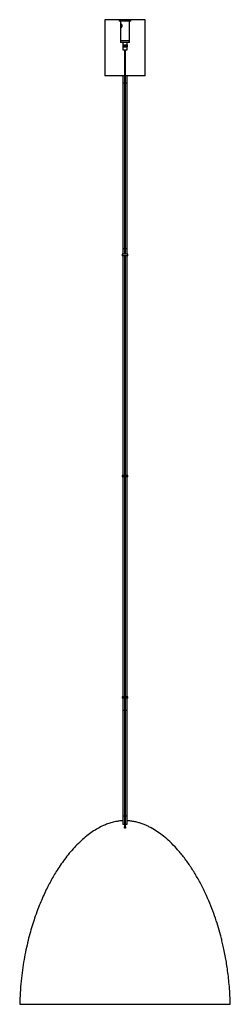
# Model space of a CAD drawing. Header units: millimetres. Extents: x 359 to 992, y 308 to 753.
# Tile 1 of 5: x 359 to 416, y 319 to 586. Entities that reach past the tile are written whole.
import ezdxf

# ---------------------------------------------------------------- set-up
doc = ezdxf.new("R2010")
doc.units = ezdxf.units.MM

msp = doc.modelspace()

# ---------------------------------------------------------------- linework, layer by layer
at = {"color": 7, "linetype": 'Continuous', "lineweight": 25}
for p, q in [((382.41, 586.37), (382.41, 571.17)), ((386.32, 586.37), (382.41, 586.37)), ((386.32, 586.37), (386.32, 586)), ((389.5, 586.37), (386.32, 586.37)), ((389.5, 586), (386.32, 586)), ((386.71, 586), (386.71, 580.6)), ((387.06, 584.89), (387.06, 584.44)), ((389.11, 580.6), (389.11, 586)), ((389.5, 586), (389.5, 586.37)), ((393.33, 586.37), (389.5, 586.37)), ((393.41, 586.37), (393.33, 586.37)), ((393.41, 571.17), (393.41, 586.37)), ((386.71, 580.6), (386.71, 580.2)), ((386.85, 580.6), (386.71, 580.6)), ((389.11, 580.6), (386.71, 580.6)), ((386.85, 580.2), (386.71, 580.2)), ((389.11, 580.6), (386.85, 580.6)), ((389.11, 580.2), (386.85, 580.2)), ((387.35, 579.6), (387.35, 579)), ((387.35, 579.6), (387.36, 579.6)), ((387.35, 579.6), (387.35, 579)), ((387.35, 579.6), (387.35, 579.6)), ((387.35, 579.6), (387.35, 579)), ((387.35, 579.6), (387.35, 579.6)), ((387.35, 579.6), (387.35, 579)), ((387.35, 579.6), (387.35, 579.6)), ((387.36, 580.2), (387.36, 579.6)), ((387.36, 579.6), (387.36, 579)), ((387.36, 579.6), (387.37, 579.6)), ((387.36, 579.6), (387.36, 579)), ((387.36, 579.6), (387.36, 579.6)), ((387.36, 579.6), (387.36, 579)), ((387.36, 579.6), (387.36, 579.6)), ((387.37, 579.6), (387.37, 579)), ((387.37, 579.6), (387.38, 579.6)), ((387.37, 579.6), (387.37, 579)), ((387.37, 579.6), (387.37, 579.6)), ((387.38, 579.6), (387.38, 579)), ((387.38, 579.6), (387.39, 579.6)), ((387.39, 579.6), (387.39, 579)), ((387.39, 579.6), (387.4, 579.6)), ((387.4, 579.6), (387.4, 579)), ((387.4, 579.6), (387.41, 579.6)), ((387.4, 579.6), (387.4, 579)), ((387.4, 579.6), (387.4, 579.6)), ((387.41, 579.6), (387.41, 579)), ((387.41, 579.6), (387.42, 579.6)), ((387.42, 579.6), (387.42, 579)), ((387.42, 579.6), (387.43, 579.6)), ((387.43, 579.6), (387.43, 579)), ((387.43, 579.6), (387.44, 579.6)), ((387.44, 579), (387.44, 579.6)), ((387.44, 579.6), (387.44, 579)), ((387.44, 579.6), (387.45, 579.6)), ((387.45, 579.6), (387.45, 579)), ((387.45, 579), (387.45, 579.6)), ((387.45, 579.6), (387.45, 579)), ((387.45, 579.6), (387.46, 579.6)), ((387.45, 579.6), (387.45, 579.6)), ((387.46, 579), (387.46, 579.6)), ((387.47, 579.6), (387.47, 579)), ((387.47, 579.6), (387.47, 579)), ((387.47, 579.6), (387.48, 579.6)), ((387.47, 579.6), (387.47, 579.6)), ((387.48, 579.6), (387.48, 579)), ((387.48, 579), (387.48, 579.6)), ((387.48, 579.6), (387.48, 579)), ((387.48, 579.6), (387.49, 579.6)), ((387.48, 579.6), (387.48, 579.6)), ((387.49, 579), (387.49, 579.6)), ((387.49, 579.6), (387.49, 579)), ((387.49, 579.6), (387.49, 579)), ((387.49, 579.6), (387.5, 579.6)), ((387.49, 579.6), (387.49, 579.6)), ((387.5, 579.6), (387.5, 579)), ((387.5, 579), (387.5, 579.6)), ((387.5, 579.6), (387.51, 579.6)), ((387.51, 579.6), (387.51, 579)), ((387.51, 579.6), (387.52, 579.6)), ((387.52, 579), (387.52, 579.6)), ((387.52, 579.6), (387.52, 579)), ((387.52, 579.6), (387.52, 579)), ((387.52, 579.6), (387.53, 579.6)), ((387.52, 579.6), (387.52, 579.6)), ((387.53, 579.6), (387.53, 579)), ((387.53, 579), (387.53, 579.6)), ((387.53, 579.6), (387.53, 579)), ((387.53, 579.6), (387.54, 579.6)), ((387.53, 579.6), (387.53, 579.6)), ((387.54, 579), (387.54, 579.6)), ((387.55, 579.6), (387.55, 579)), ((387.55, 579.6), (387.55, 579)), ((387.55, 579.6), (387.56, 579.6)), ((387.55, 579.6), (387.55, 579.6)), ((387.56, 579.6), (387.56, 579)), ((387.56, 579), (387.56, 579.6)), ((387.56, 579.6), (387.56, 579)), ((387.56, 579.6), (387.58, 579.6)), ((387.56, 579.6), (387.56, 579.6)), ((387.58, 579), (387.58, 579.6)), ((387.58, 579.6), (387.58, 579)), ((387.58, 579.6), (387.58, 579)), ((387.58, 579.6), (387.59, 579.6)), ((387.58, 579.6), (387.58, 579.6)), ((387.59, 579.6), (387.59, 579)), ((387.59, 579), (387.59, 579.6)), ((387.59, 579.6), (387.6, 579.6)), ((387.6, 579.6), (387.6, 579)), ((387.6, 579.6), (387.61, 579.6)), ((387.61, 579), (387.61, 579.6)), ((387.61, 579.6), (387.61, 579)), ((387.61, 579.6), (387.61, 579)), ((387.61, 579.6), (387.62, 579.6)), ((387.61, 579.6), (387.61, 579.6)), ((387.62, 579), (387.62, 579.6)), ((387.63, 579.6), (387.63, 579)), ((387.63, 579.6), (387.63, 579)), ((387.63, 579.6), (387.64, 579.6)), ((387.63, 579.6), (387.63, 579.6)), ((387.64, 579), (387.64, 579.6)), ((387.64, 579.6), (387.64, 579)), ((387.64, 579.6), (387.65, 579.6)), ((387.65, 579.6), (387.65, 579)), ((387.65, 579.6), (387.66, 579.6)), ((387.66, 579.6), (387.66, 579)), ((387.66, 579), (387.66, 579.6)), ((387.66, 579.6), (387.67, 579.6)), ((387.67, 579.6), (387.67, 579)), ((387.67, 579.6), (387.68, 579.6)), ((387.68, 579), (387.68, 579.6)), ((387.68, 579.6), (387.68, 579)), ((387.68, 579.6), (387.69, 579.6)), ((387.69, 579.6), (387.69, 579)), ((387.69, 579.6), (387.7, 579.6)), ((387.7, 579.6), (387.7, 579)), ((387.7, 579), (387.7, 579.6)), ((387.7, 579.6), (387.7, 579)), ((387.7, 579.6), (387.71, 579.6)), ((387.7, 579.6), (387.7, 579.6)), ((387.71, 579), (387.71, 579.6)), ((387.71, 579.6), (387.71, 579)), ((387.71, 579.6), (387.72, 579.6)), ((387.72, 579.6), (387.72, 579)), ((387.72, 579.6), (387.73, 579.6)), ((387.73, 579.6), (387.73, 579)), ((387.73, 579), (387.73, 579.6)), ((387.73, 579.6), (387.74, 579.6)), ((387.74, 579.6), (387.74, 579)), ((387.74, 579.6), (387.75, 579.6)), ((387.75, 579), (387.75, 579.6)), ((387.75, 579.6), (387.75, 579)), ((387.75, 579.6), (387.76, 579.6)), ((387.76, 579.6), (387.76, 579)), ((387.76, 579.6), (387.77, 579.6)), ((387.77, 579.6), (387.77, 579)), ((387.77, 579), (387.77, 579.6)), ((387.77, 579.6), (387.78, 579.6)), ((387.78, 579.6), (387.78, 579)), ((387.78, 579.6), (387.79, 579.6)), ((387.79, 579), (387.79, 579.6)), ((387.79, 579.6), (387.79, 579)), ((387.79, 579.6), (387.8, 579.6)), ((387.8, 579.6), (387.8, 579)), ((387.8, 579.6), (387.81, 579.6)), ((387.81, 579.6), (387.81, 579)), ((387.81, 579), (387.81, 579.6)), ((387.81, 579.6), (387.82, 579.6)), ((387.82, 579.6), (387.82, 579)), ((387.82, 579.6), (387.83, 579.6)), ((387.83, 579), (387.83, 579.6)), ((387.83, 579.6), (387.83, 579)), ((387.83, 579.6), (387.84, 579.6)), ((387.84, 579.6), (387.84, 579)), ((387.84, 579.6), (387.85, 579.6)), ((387.85, 579.6), (387.85, 579)), ((387.85, 579), (387.85, 579.6)), ((387.85, 579.6), (387.86, 579.6)), ((387.86, 579.6), (387.86, 579)), ((387.86, 579.6), (387.87, 579.6)), ((387.87, 579), (387.87, 579.6)), ((387.87, 579.6), (387.87, 579)), ((387.87, 579.6), (387.88, 579.6)), ((387.88, 579.6), (387.88, 579)), ((387.88, 579.6), (387.89, 579.6)), ((387.89, 579.6), (387.89, 579)), ((387.89, 579), (387.89, 579.6)), ((387.89, 579.6), (387.9, 579.6)), ((387.9, 579.6), (387.9, 579)), ((387.9, 579.6), (387.91, 579.6)), ((387.91, 579), (387.91, 579.6)), ((387.91, 579.6), (387.91, 579)), ((387.91, 579.6), (387.92, 579.6)), ((387.92, 579.6), (387.92, 579)), ((387.92, 579.6), (387.93, 579.6)), ((387.93, 579.6), (387.93, 579)), ((387.93, 579), (387.93, 579.6)), ((387.93, 579.6), (387.94, 579.6)), ((387.94, 579.6), (387.94, 579)), ((387.94, 579.6), (387.95, 579.6)), ((387.95, 579), (387.95, 579.6)), ((387.95, 579.6), (387.95, 579)), ((387.95, 579.6), (387.96, 579.6)), ((387.96, 579.6), (387.96, 579)), ((387.96, 579.6), (387.97, 579.6)), ((387.97, 579.6), (387.97, 579)), ((387.97, 579), (387.97, 579.6)), ((387.97, 579.6), (387.98, 579.6)), ((387.98, 579.6), (387.98, 579)), ((387.98, 579.6), (387.99, 579.6)), ((387.99, 579), (387.99, 579.6)), ((387.99, 579.6), (387.99, 579)), ((387.99, 579.6), (388, 579.6)), ((388, 579.6), (388, 579)), ((388, 579.6), (388.01, 579.6)), ((388.01, 579.6), (388.01, 579)), ((388.01, 579), (388.01, 579.6)), ((388.01, 579.6), (388.02, 579.6)), ((388.02, 579.6), (388.02, 579)), ((388.02, 579.6), (388.03, 579.6)), ((388.03, 579), (388.03, 579.6)), ((388.03, 579.6), (388.03, 579)), ((388.03, 579.6), (388.04, 579.6)), ((388.04, 579.6), (388.04, 579)), ((388.04, 579.6), (388.05, 579.6)), ((388.05, 579.6), (388.05, 579)), ((388.05, 579), (388.05, 579.6)), ((388.05, 579.6), (388.06, 579.6)), ((388.06, 579), (388.06, 579.6)), ((388.06, 579.6), (388.06, 579)), ((388.06, 579.6), (388.06, 579.6)), ((388.07, 579.6), (388.07, 579)), ((388.07, 579.6), (388.08, 579.6)), ((388.08, 579.6), (388.08, 579)), ((388.08, 579), (388.08, 579.6)), ((388.08, 579.6), (388.08, 579)), ((388.08, 579.6), (388.08, 579.6)), ((388.08, 579.6), (388.1, 579.6)), ((388.1, 579), (388.1, 579.6)), ((388.1, 579.6), (388.1, 579)), ((388.1, 579.6), (388.1, 579)), ((388.1, 579.6), (388.1, 579.6)), ((388.1, 579.6), (388.12, 579.6)), ((388.12, 579.6), (388.12, 579)), ((388.12, 579), (388.12, 579.6)), ((388.12, 579.6), (388.12, 579)), ((388.12, 579.6), (388.12, 579.6)), ((388.12, 579.6), (388.14, 579.6)), ((388.14, 579), (388.14, 579.6)), ((388.14, 579.6), (388.14, 579)), ((388.14, 579.6), (388.14, 579)), ((388.14, 579.6), (388.14, 579.6)), ((388.14, 579.6), (388.15, 579.6)), ((388.15, 579.6), (388.15, 579)), ((388.15, 579.6), (388.16, 579.6)), ((388.16, 579.6), (388.16, 579)), ((388.16, 579), (388.16, 579.6)), ((388.16, 579.6), (388.17, 579.6)), ((388.17, 579), (388.17, 579.6)), ((388.17, 579.6), (388.17, 579)), ((388.17, 579.6), (388.17, 579.6)), ((388.18, 579.6), (388.18, 579)), ((388.18, 579.6), (388.19, 579.6)), ((388.19, 579.6), (388.19, 579)), ((388.19, 579), (388.19, 579.6)), ((388.19, 579.6), (388.19, 579)), ((388.19, 579.6), (388.19, 579.6)), ((388.19, 579.6), (388.21, 579.6)), ((388.21, 579), (388.21, 579.6)), ((388.21, 579.6), (388.21, 579)), ((388.21, 579.6), (388.21, 579)), ((388.21, 579.6), (388.21, 579.6)), ((388.21, 579.6), (388.22, 579.6)), ((388.22, 579.6), (388.22, 579)), ((388.22, 579.6), (388.23, 579.6)), ((388.23, 579.6), (388.23, 579)), ((388.23, 579), (388.23, 579.6)), ((388.23, 579.6), (388.24, 579.6)), ((388.24, 579), (388.24, 579.6)), ((388.24, 579.6), (388.24, 579)), ((388.24, 579.6), (388.24, 579)), ((388.24, 579.6), (388.24, 579.6)), ((388.24, 579.6), (388.26, 579.6)), ((388.26, 579.6), (388.26, 579)), ((388.26, 579), (388.26, 579.6)), ((388.26, 579.6), (388.26, 579)), ((388.26, 579.6), (388.26, 579.6)), ((388.26, 579.6), (388.27, 579.6)), ((388.27, 579), (388.27, 579.6)), ((388.27, 579.6), (388.27, 579)), ((388.27, 579.6), (388.27, 579)), ((388.27, 579.6), (388.27, 579.6)), ((388.27, 579.6), (388.29, 579.6)), ((388.29, 579.6), (388.29, 579)), ((388.29, 579), (388.29, 579.6)), ((388.29, 579.6), (388.29, 579)), ((388.29, 579.6), (388.29, 579.6)), ((388.29, 579.6), (388.3, 579.6)), ((388.3, 579.6), (388.3, 579)), ((388.3, 579.6), (388.3, 579)), ((388.3, 579.6), (388.32, 579.6)), ((388.32, 579.6), (388.32, 579)), ((388.32, 579.6), (388.32, 579)), ((388.32, 579.6), (388.33, 579.6)), ((388.33, 579.6), (388.33, 579)), ((388.33, 579.6), (388.34, 579.6)), ((388.34, 579.6), (388.34, 579)), ((388.34, 579.6), (388.35, 579.6)), ((388.35, 579.6), (388.35, 579)), ((388.35, 579.6), (388.37, 579.6)), ((388.37, 579.6), (388.37, 579)), ((388.37, 579.6), (388.38, 579.6)), ((388.38, 579.6), (388.38, 579)), ((388.38, 579.6), (388.39, 579.6)), ((388.39, 579.6), (388.39, 579)), ((388.39, 579.6), (388.4, 579.6)), ((388.4, 579.6), (388.4, 579)), ((388.4, 579.6), (388.41, 579.6)), ((388.41, 579.6), (388.41, 579)), ((388.41, 579.6), (388.42, 579.6)), ((388.42, 579.6), (388.42, 579)), ((388.42, 579.6), (388.42, 579)), ((388.42, 579.6), (388.42, 579.6)), ((388.42, 579.6), (388.43, 579.6)), ((388.43, 579.6), (388.43, 579)), ((388.43, 579.6), (388.44, 579.6)), ((388.44, 579.6), (388.44, 579)), ((388.44, 579.6), (388.44, 579)), ((388.44, 579.6), (388.44, 579.6)), ((388.44, 579.6), (388.45, 579.6)), ((388.45, 579.6), (388.45, 579)), ((388.45, 579.6), (388.45, 579)), ((388.45, 579.6), (388.45, 579.6)), ((388.45, 579.6), (388.46, 579.6)), ((388.46, 579.6), (388.46, 580.2)), ((388.46, 579.6), (388.46, 579)), ((388.46, 579.6), (388.46, 579)), ((388.46, 579.6), (388.46, 579.6)), ((388.46, 579.6), (388.46, 579)), ((388.46, 579.6), (388.46, 579.6)), ((388.46, 579.6), (388.47, 579.6)), ((388.47, 579.6), (388.47, 579)), ((388.47, 579.6), (388.47, 579)), ((388.47, 579.6), (388.47, 579.6)), ((388.47, 579.6), (388.47, 579)), ((388.47, 579.6), (388.47, 579.6)), ((389.11, 580.2), (389.11, 580.6)), ((387.35, 579), (387.36, 579)), ((387.35, 579), (387.35, 579)), ((387.35, 579), (387.35, 579)), ((387.35, 579), (387.35, 579)), ((387.36, 579), (387.36, 578.2)), ((387.36, 579), (387.37, 579)), ((387.36, 579), (387.36, 579)), ((387.36, 579), (387.36, 579)), ((387.36, 578.2), (388.45, 578.2)), ((387.37, 579), (387.38, 579)), ((387.37, 579), (387.37, 579)), ((387.38, 579), (387.39, 579)), ((387.39, 579), (387.4, 579)), ((387.4, 579), (387.41, 579)), ((387.4, 579), (387.4, 579)), ((387.41, 579), (387.42, 579)), ((387.42, 579), (387.43, 579)), ((387.43, 579), (387.44, 579)), ((387.44, 579), (387.45, 579)), ((387.45, 579), (387.46, 579)), ((387.45, 579), (387.45, 579)), ((387.47, 579), (387.48, 579)), ((387.47, 579), (387.47, 579)), ((387.48, 579), (387.49, 579)), ((387.48, 579), (387.48, 579)), ((387.49, 579), (387.5, 579)), ((387.49, 579), (387.49, 579)), ((387.5, 579), (387.51, 579)), ((387.51, 579), (387.52, 579)), ((387.52, 579), (387.53, 579)), ((387.52, 579), (387.52, 579)), ((387.53, 579), (387.54, 579)), ((387.53, 579), (387.53, 579)), ((387.55, 579), (387.56, 579)), ((387.55, 579), (387.55, 579)), ((387.56, 579), (387.58, 579)), ((387.56, 579), (387.56, 579)), ((387.58, 579), (387.59, 579)), ((387.58, 579), (387.58, 579)), ((387.59, 579), (387.6, 579)), ((387.6, 579), (387.61, 579)), ((387.61, 579), (387.62, 579)), ((387.61, 579), (387.61, 579)), ((387.63, 579), (387.64, 579)), ((387.63, 579), (387.63, 579)), ((387.64, 579), (387.65, 579)), ((387.65, 579), (387.66, 579)), ((387.66, 579), (387.67, 579)), ((387.67, 579), (387.68, 579)), ((387.68, 579), (387.69, 579)), ((387.69, 579), (387.7, 579)), ((387.7, 579), (387.71, 579)), ((387.7, 579), (387.7, 579)), ((387.71, 579), (387.72, 579)), ((387.72, 579), (387.73, 579)), ((387.73, 579), (387.74, 579)), ((387.74, 579), (387.75, 579)), ((387.75, 579), (387.76, 579)), ((387.76, 579), (387.77, 579)), ((387.77, 579), (387.78, 579)), ((387.78, 579), (387.79, 579)), ((387.79, 579), (387.8, 579)), ((387.8, 579), (387.81, 579)), ((387.81, 579), (387.82, 579)), ((387.81, 578.2), (387.81, 522.77)), ((387.82, 579), (387.83, 579)), ((387.83, 579), (387.84, 579)), ((387.84, 579), (387.85, 579)), ((387.85, 579), (387.86, 579)), ((387.86, 579), (387.87, 579)), ((387.87, 579), (387.88, 579)), ((387.88, 579), (387.89, 579)), ((387.89, 579), (387.9, 579)), ((387.9, 579), (387.91, 579)), ((387.91, 579), (387.92, 579)), ((387.92, 579), (387.93, 579)), ((387.93, 579), (387.94, 579)), ((387.94, 579), (387.95, 579)), ((387.95, 579), (387.96, 579)), ((387.96, 579), (387.97, 579)), ((387.97, 579), (387.98, 579)), ((387.98, 579), (387.99, 579)), ((387.99, 579), (388, 579)), ((388, 579), (388.01, 579)), ((388.01, 579), (388.02, 579)), ((388.01, 522.77), (388.01, 578.2)), ((388.02, 579), (388.03, 579)), ((388.03, 579), (388.04, 579)), ((388.04, 579), (388.05, 579)), ((388.05, 579), (388.06, 579)), ((388.06, 579), (388.06, 579)), ((388.07, 579), (388.08, 579)), ((388.08, 579), (388.08, 579)), ((388.08, 579), (388.1, 579)), ((388.1, 579), (388.1, 579)), ((388.1, 579), (388.12, 579)), ((388.12, 579), (388.12, 579)), ((388.12, 579), (388.14, 579)), ((388.14, 579), (388.14, 579)), ((388.14, 579), (388.15, 579)), ((388.15, 579), (388.16, 579)), ((388.16, 579), (388.17, 579)), ((388.17, 579), (388.17, 579)), ((388.18, 579), (388.19, 579)), ((388.19, 579), (388.19, 579)), ((388.19, 579), (388.21, 579)), ((388.21, 579), (388.21, 579)), ((388.21, 579), (388.22, 579)), ((388.22, 579), (388.23, 579)), ((388.23, 579), (388.24, 579)), ((388.24, 579), (388.24, 579)), ((388.24, 579), (388.26, 579)), ((388.26, 579), (388.26, 579)), ((388.26, 579), (388.27, 579)), ((388.27, 579), (388.27, 579)), ((388.27, 579), (388.29, 579)), ((388.29, 579), (388.29, 579)), ((388.29, 579), (388.3, 579)), ((388.3, 579), (388.32, 579)), ((388.32, 579), (388.33, 579)), ((388.33, 579), (388.34, 579)), ((388.34, 579), (388.35, 579)), ((388.35, 579), (388.37, 579)), ((388.37, 579), (388.38, 579)), ((388.38, 579), (388.39, 579)), ((388.39, 579), (388.4, 579)), ((388.4, 579), (388.41, 579)), ((388.41, 579), (388.42, 579)), ((388.42, 579), (388.42, 579)), ((388.42, 579), (388.43, 579)), ((388.43, 579), (388.44, 579)), ((388.44, 579), (388.44, 579)), ((388.44, 579), (388.45, 579)), ((388.45, 579), (388.45, 579)), ((388.45, 579), (388.46, 579)), ((388.45, 578.2), (388.46, 578.2)), ((388.46, 578.2), (388.46, 579)), ((388.46, 579), (388.46, 579)), ((388.46, 579), (388.46, 579)), ((388.46, 579), (388.47, 579)), ((388.47, 579), (388.47, 579)), ((388.47, 579), (388.47, 579)), ((387.81, 571.17), (382.41, 571.17)), ((387.36, 571.17), (387.36, 569.13)), ((393.33, 571.17), (388.01, 571.17)), ((388.46, 569.13), (388.46, 571.17)), ((393.41, 571.17), (393.33, 571.17)), ((387.36, 524.19), (387.36, 522.77)), ((388.46, 522.77), (388.46, 524.19)), ((387.14, 522.77), (387.14, 522.37)), ((388.68, 522.77), (387.14, 522.77)), ((388.68, 522.37), (387.14, 522.37)), ((387.36, 522.37), (387.36, 462.77)), ((387.81, 522.37), (387.81, 462.77)), ((388.01, 462.77), (388.01, 522.37)), ((388.46, 462.77), (388.46, 522.37)), ((388.68, 522.37), (388.68, 522.77)), ((387.14, 462.77), (387.14, 462.37)), ((388.68, 462.77), (387.14, 462.77)), ((388.68, 462.37), (387.14, 462.37)), ((387.36, 462.37), (387.36, 402.77)), ((387.81, 462.37), (387.81, 402.77)), ((388.01, 402.77), (388.01, 462.37)), ((388.46, 402.77), (388.46, 462.37)), ((388.68, 462.37), (388.68, 462.77)), ((387.14, 402.77), (387.14, 402.37)), ((388.68, 402.77), (387.14, 402.77)), ((388.68, 402.37), (387.14, 402.37)), ((387.36, 402.37), (387.36, 399.06)), ((387.81, 402.37), (387.81, 367.27)), ((388.01, 367.27), (388.01, 402.37)), ((388.46, 399.06), (388.46, 402.37)), ((388.68, 402.37), (388.68, 402.77)), ((387.36, 370.37), (387.36, 368.24)), ((388.46, 368.24), (388.46, 370.37))]:
    msp.add_line(p, q, dxfattribs=at)
at = {"color": 8, "linetype": 'Continuous', "lineweight": 25}
for p, q in [((387.81, 399.06), (387.36, 399.06)), ((388.46, 399.06), (388.01, 399.06))]:
    msp.add_line(p, q, dxfattribs=at)
at = {"color": 7, "linetype": 'Continuous', "lineweight": 25}
for points, knots in [([(386.85, 584.24), (386.84, 584.25), (386.8, 584.26), (386.77, 584.31), (386.75, 584.37), (386.74, 584.42), (386.73, 584.49), (386.72, 584.57), (386.72, 584.65), (386.72, 584.73), (386.72, 584.82), (386.72, 584.9), (386.73, 584.98), (386.74, 585.05), (386.75, 585.11), (386.77, 585.15), (386.79, 585.2), (386.82, 585.22), (386.86, 585.23), (386.91, 585.21), (386.96, 585.17), (387.02, 585.11), (387.06, 585.03), (387.1, 584.95), (387.12, 584.85), (387.13, 584.74), (387.13, 584.66), (387.11, 584.57), (387.09, 584.49), (387.05, 584.42), (387.02, 584.36), (386.97, 584.3), (386.92, 584.26), (386.88, 584.25), (386.86, 584.25), (386.85, 584.24)], [0, 0, 0, 0, 0.043524, 0.086931, 0.110185, 0.133432, 0.162494, 0.19155, 0.220604, 0.249659, 0.278713, 0.307767, 0.336822, 0.365636, 0.392954, 0.418369, 0.44191, 0.486453, 0.507992, 0.528818, 0.570865, 0.615706, 0.641056, 0.6664, 0.717477, 0.747183, 0.776888, 0.806593, 0.836188, 0.865014, 0.892369, 0.917825, 0.965513, 0.982593, 1, 1, 1, 1]), ([(387.06, 584.44), (387.06, 584.45), (387.06, 584.48), (387.06, 584.54), (387.06, 584.64), (387.06, 584.75), (387.06, 584.86), (387.06, 584.93), (387.06, 584.99), (387.06, 585.02), (387.06, 585.03)], [0, 0, 0, 0, 0.062881, 0.188607, 0.31435, 0.568494, 0.697051, 0.825582, 0.95409, 1, 1, 1, 1]), ([(387.36, 569.17), (387.36, 568.63), (387.36, 567.6), (387.36, 566.16), (387.36, 564.88), (387.36, 563.74), (387.36, 562.52), (387.36, 561.25), (387.36, 559.97), (387.36, 558.88), (387.36, 557.95), (387.36, 556.87), (387.36, 555.61), (387.36, 554.09), (387.36, 552.55), (387.36, 550.99), (387.36, 549.42), (387.36, 547.87), (387.36, 546.38), (387.36, 544.92), (387.36, 543.47), (387.36, 541.94), (387.36, 540.37), (387.36, 538.77), (387.36, 537.35), (387.36, 536.11), (387.36, 535.05), (387.36, 533.99), (387.36, 533.11), (387.36, 532.41), (387.36, 531.86), (387.36, 531.18), (387.36, 530.44), (387.36, 529.66), (387.36, 528.86), (387.36, 527.93), (387.36, 526.84), (387.36, 525.57), (387.36, 524.65), (387.36, 524.15)], [0, 0, 0, 0, 0.0295501, 0.0555636, 0.0787064, 0.0995233, 0.118447, 0.1468411, 0.1717536, 0.1936785, 0.2128581, 0.2295084, 0.2618084, 0.2956379, 0.331481, 0.368761, 0.406858, 0.4455935, 0.4841944, 0.5196744, 0.5576858, 0.5973835, 0.6402602, 0.6832349, 0.7261147, 0.7528186, 0.7794017, 0.8055924, 0.8295344, 0.8406094, 0.8518366, 0.8659501, 0.883372, 0.8969985, 0.912441, 0.9299719, 0.9499909, 0.9730759, 1, 1, 1, 1]), ([(387.81, 569.12), (387.81, 569.12), (387.74, 569.12), (387.62, 569.12), (387.48, 569.12), (387.38, 569.12), (387.36, 569.13), (387.36, 569.13), (387.36, 569.13)], [0, 0, 0, 0, 0.014666, 0.257751, 0.5009, 0.74408, 0.98726, 1, 1, 1, 1]), ([(388.46, 569.13), (388.46, 569.13), (388.46, 569.13), (388.45, 569.13), (388.42, 569.12), (388.31, 569.12), (388.17, 569.12), (388.06, 569.12), (388.01, 569.12)], [0, 0, 0, 0, 0.0127525, 0.0635032, 0.3068689, 0.5502362, 0.7934837, 1, 1, 1, 1]), ([(388.46, 524.15), (388.46, 524.61), (388.46, 525.48), (388.46, 526.7), (388.46, 527.93), (388.46, 529.17), (388.46, 530.47), (388.46, 531.66), (388.46, 532.75), (388.46, 533.68), (388.46, 534.48), (388.46, 535.17), (388.46, 535.8), (388.46, 536.79), (388.46, 538.15), (388.46, 539.73), (388.46, 541.19), (388.46, 542.52), (388.46, 543.88), (388.46, 545.22), (388.46, 546.54), (388.46, 547.83), (388.46, 549.15), (388.46, 550.53), (388.46, 552.01), (388.46, 553.53), (388.46, 554.97), (388.46, 556.31), (388.46, 557.54), (388.46, 558.76), (388.46, 559.77), (388.46, 560.55), (388.46, 561.17), (388.46, 561.91), (388.46, 562.71), (388.46, 563.54), (388.46, 564.39), (388.46, 565.36), (388.46, 566.48), (388.46, 567.76), (388.46, 568.68), (388.46, 569.17)], [0, 0, 0, 0, 0.024871, 0.047007, 0.066932, 0.093587, 0.117266, 0.143784, 0.16747, 0.188688, 0.20759, 0.224201, 0.239481, 0.25505, 0.299565, 0.346611, 0.381381, 0.416693, 0.4524, 0.48806, 0.521243, 0.553694, 0.585003, 0.619458, 0.655222, 0.6909, 0.726487, 0.753087, 0.779521, 0.805652, 0.829574, 0.840617, 0.85177, 0.865814, 0.883224, 0.896891, 0.912419, 0.930075, 0.95022, 0.973327, 1, 1, 1, 1]), ([(387.81, 524.2), (387.76, 524.2), (387.65, 524.2), (387.5, 524.2), (387.4, 524.2), (387.36, 524.2), (387.36, 524.19), (387.36, 524.19), (387.36, 524.19)], [0, 0, 0, 0, 0.20768, 0.450947, 0.694299, 0.937649, 0.986089, 1, 1, 1, 1]), ([(388.46, 524.19), (388.46, 524.19), (388.46, 524.2), (388.43, 524.2), (388.34, 524.2), (388.2, 524.2), (388.08, 524.2), (388.01, 524.2), (388.01, 524.2)], [0, 0, 0, 0, 0.013898, 0.257049, 0.500201, 0.743331, 0.986415, 1, 1, 1, 1]), ([(387.36, 399.06), (387.36, 398.53), (387.36, 397.53), (387.36, 396.11), (387.36, 394.88), (387.36, 393.81), (387.36, 392.84), (387.36, 391.91), (387.36, 390.98), (387.36, 389.5), (387.36, 387.5), (387.36, 385.16), (387.36, 383.01), (387.36, 381.08), (387.36, 379.59), (387.36, 378.56), (387.36, 377.95), (387.36, 377.28), (387.36, 376.48), (387.36, 375.39), (387.36, 373.98), (387.36, 372.23), (387.36, 370.99), (387.36, 370.33)], [0, 0, 0, 0, 0.053137, 0.100841, 0.143236, 0.180205, 0.211547, 0.245102, 0.27789, 0.311238, 0.402682, 0.494862, 0.564582, 0.634157, 0.700605, 0.721721, 0.742237, 0.763776, 0.791042, 0.823982, 0.874969, 0.933907, 1, 1, 1, 1]), ([(388.46, 370.33), (388.46, 370.9), (388.46, 371.95), (388.46, 373.43), (388.46, 374.67), (388.46, 375.7), (388.46, 376.58), (388.46, 377.41), (388.46, 378.62), (388.46, 380.21), (388.46, 382.15), (388.46, 384.17), (388.46, 386.22), (388.46, 388.28), (388.46, 389.83), (388.46, 390.93), (388.46, 391.68), (388.46, 392.57), (388.46, 393.6), (388.46, 394.76), (388.46, 396.07), (388.46, 397.51), (388.46, 398.53), (388.46, 399.06)], [0, 0, 0, 0, 0.0566363, 0.1063317, 0.1484647, 0.1822796, 0.2103126, 0.2386165, 0.2673427, 0.3357476, 0.4048674, 0.4740363, 0.5517792, 0.6274496, 0.6967207, 0.7185508, 0.7452489, 0.7766981, 0.8127485, 0.8532205, 0.8979314, 0.9468009, 1, 1, 1, 1]), ([(387.36, 369.15), (387.15, 369.14), (386.62, 369.12), (385.85, 369.01), (385.07, 368.86), (384.2, 368.64), (383.2, 368.32), (381.91, 367.79), (380.52, 367.07), (379.01, 366.13), (377.5, 365.01), (376, 363.71), (374.54, 362.27), (373.15, 360.73), (371.86, 359.11), (370.65, 357.45), (369.59, 355.84), (368.65, 354.29), (367.81, 352.81), (367, 351.26), (366.17, 349.57), (365.32, 347.67), (364.45, 345.55), (363.65, 343.38), (362.93, 341.18), (362.28, 339), (361.66, 336.64), (361.08, 334.12), (360.57, 331.45), (360.12, 328.61), (359.77, 325.62), (359.52, 322.52), (359.45, 320.42), (359.42, 319.37)], [0, 0, 0, 0, 0.010158, 0.02593, 0.038291, 0.048911, 0.069675, 0.089816, 0.11705, 0.145917, 0.176569, 0.209135, 0.242948, 0.276823, 0.3106, 0.344122, 0.377238, 0.405189, 0.432647, 0.460254, 0.490797, 0.524686, 0.562064, 0.603077, 0.637865, 0.675042, 0.714672, 0.756818, 0.801539, 0.848026, 0.897107, 0.948837, 1, 1, 1, 1]), ([(387.81, 370.39), (387.76, 370.39), (387.65, 370.39), (387.5, 370.39), (387.4, 370.38), (387.36, 370.38), (387.36, 370.37), (387.36, 370.37), (387.36, 370.37)], [0, 0, 0, 0, 0.205064, 0.448264, 0.691659, 0.935051, 0.988709, 1, 1, 1, 1]), ([(388.46, 370.37), (388.46, 370.37), (388.46, 370.38), (388.43, 370.38), (388.34, 370.39), (388.2, 370.39), (388.08, 370.39), (388.01, 370.39), (388.01, 370.39)], [0, 0, 0, 0, 0.01128, 0.254516, 0.497753, 0.740938, 0.984019, 1, 1, 1, 1]), ([(416.4, 319.37), (416.38, 320.17), (416.33, 321.77), (416.17, 324.11), (415.96, 326.35), (415.71, 328.41), (415.43, 330.3), (415.12, 332.11), (414.79, 333.84), (414.43, 335.46), (414.09, 336.9), (413.64, 338.64), (413.02, 340.79), (412.16, 343.4), (411.15, 346.12), (409.97, 348.9), (408.63, 351.69), (407.13, 354.4), (405.52, 356.96), (403.8, 359.35), (401.97, 361.55), (400.16, 363.41), (398.4, 364.95), (396.73, 366.19), (395.31, 367.06), (394.17, 367.65), (393.27, 368.06), (392.34, 368.41), (391.36, 368.71), (390.32, 368.95), (389.34, 369.11), (388.7, 369.14), (388.46, 369.15)], [0, 0, 0, 0, 0.03893, 0.078276, 0.114831, 0.14866, 0.179826, 0.20839, 0.238795, 0.26576, 0.289373, 0.311415, 0.353689, 0.39864, 0.445994, 0.495433, 0.546508, 0.597201, 0.646673, 0.694755, 0.741292, 0.786153, 0.821849, 0.855685, 0.887776, 0.903218, 0.918401, 0.936032, 0.951512, 0.968845, 0.987992, 1, 1, 1, 1]), ([(387.36, 368.28), (387.35, 368.27), (387.31, 368.26), (387.31, 368.26), (387.31, 368.25)], [0, 0, 0, 0, 0.4241872, 1, 1, 1, 1]), ([(387.31, 368.25), (387.32, 368.25), (387.33, 368.24), (387.43, 368.23), (387.59, 368.22), (387.72, 368.22), (387.8, 368.22), (387.81, 368.22)], [0, 0, 0, 0, 0.24095, 0.481927, 0.722319, 0.962396, 1, 1, 1, 1]), ([(387.61, 367.3), (387.61, 367.3), (387.62, 367.29), (387.67, 367.28), (387.75, 367.27), (387.84, 367.27), (387.95, 367.27), (388.04, 367.27), (388.13, 367.28), (388.19, 367.29), (388.21, 367.3), (388.21, 367.31), (388.17, 367.33), (388.1, 367.34), (388.04, 367.34), (388.01, 367.34)], [0, 0, 0, 0, 0.07779, 0.155594, 0.233034, 0.309986, 0.386601, 0.463081, 0.539626, 0.616438, 0.693692, 0.771456, 0.849576, 0.927636, 1, 1, 1, 1]), ([(387.81, 367.34), (387.81, 367.34), (387.77, 367.34), (387.72, 367.34), (387.65, 367.32), (387.61, 367.31), (387.61, 367.31), (387.61, 367.3)], [0, 0, 0, 0, 0.008765, 0.278375, 0.550117, 0.824733, 1, 1, 1, 1]), ([(388.01, 368.22), (388.06, 368.22), (388.19, 368.22), (388.34, 368.22), (388.46, 368.23), (388.51, 368.25), (388.51, 368.26), (388.47, 368.27), (388.46, 368.28)], [0, 0, 0, 0, 0.159359, 0.348521, 0.53767, 0.726952, 0.916734, 1, 1, 1, 1]), ([(359.43, 319.37), (359.43, 319.37), (359.44, 319.37), (359.66, 319.37), (360.05, 319.37), (360.63, 319.37), (361.41, 319.37), (362.29, 319.37), (363.21, 319.37), (364.1, 319.37), (365.12, 319.37), (366.29, 319.37), (367.63, 319.37), (368.96, 319.37), (370.21, 319.37), (371.32, 319.37), (372.55, 319.37), (373.92, 319.37), (375.27, 319.37), (376.55, 319.37), (377.71, 319.37), (379, 319.37), (380.32, 319.37), (381.65, 319.37), (382.83, 319.37), (383.95, 319.37), (384.97, 319.37), (386.08, 319.37), (387.24, 319.37), (388.45, 319.37), (389.64, 319.37), (390.77, 319.37), (391.84, 319.37), (392.83, 319.37), (393.88, 319.37), (394.96, 319.37), (396.04, 319.37), (397.04, 319.37), (398.14, 319.37), (399.32, 319.37), (400.53, 319.37), (401.63, 319.37), (402.77, 319.37), (403.92, 319.37), (405.07, 319.37), (406.28, 319.37), (407.51, 319.37), (408.73, 319.37), (409.82, 319.37), (410.91, 319.37), (411.96, 319.37), (412.96, 319.37), (413.88, 319.37), (414.72, 319.37), (415.42, 319.37), (415.94, 319.37), (416.26, 319.37), (416.41, 319.37), (416.39, 319.37), (416.39, 319.37)], [0, 0, 0, 0, 0.027666, 0.063953, 0.100476, 0.137007, 0.173536, 0.210056, 0.234294, 0.258552, 0.282812, 0.307063, 0.331299, 0.355523, 0.370091, 0.38468, 0.399263, 0.413828, 0.428378, 0.437527, 0.446696, 0.455845, 0.464969, 0.471814, 0.478652, 0.48327, 0.487898, 0.492504, 0.497337, 0.502168, 0.506993, 0.511822, 0.51657, 0.521338, 0.526097, 0.532641, 0.539206, 0.545783, 0.552345, 0.562793, 0.573255, 0.583727, 0.594187, 0.608461, 0.62274, 0.637017, 0.657773, 0.678538, 0.699307, 0.720069, 0.74798, 0.775896, 0.803808, 0.839801, 0.875807, 0.911823, 0.947843, 0.983856, 1, 1, 1, 1])]:
    msp.add_open_spline(points, degree=3, knots=knots, dxfattribs=at)

doc.saveas('drawing.dxf')
